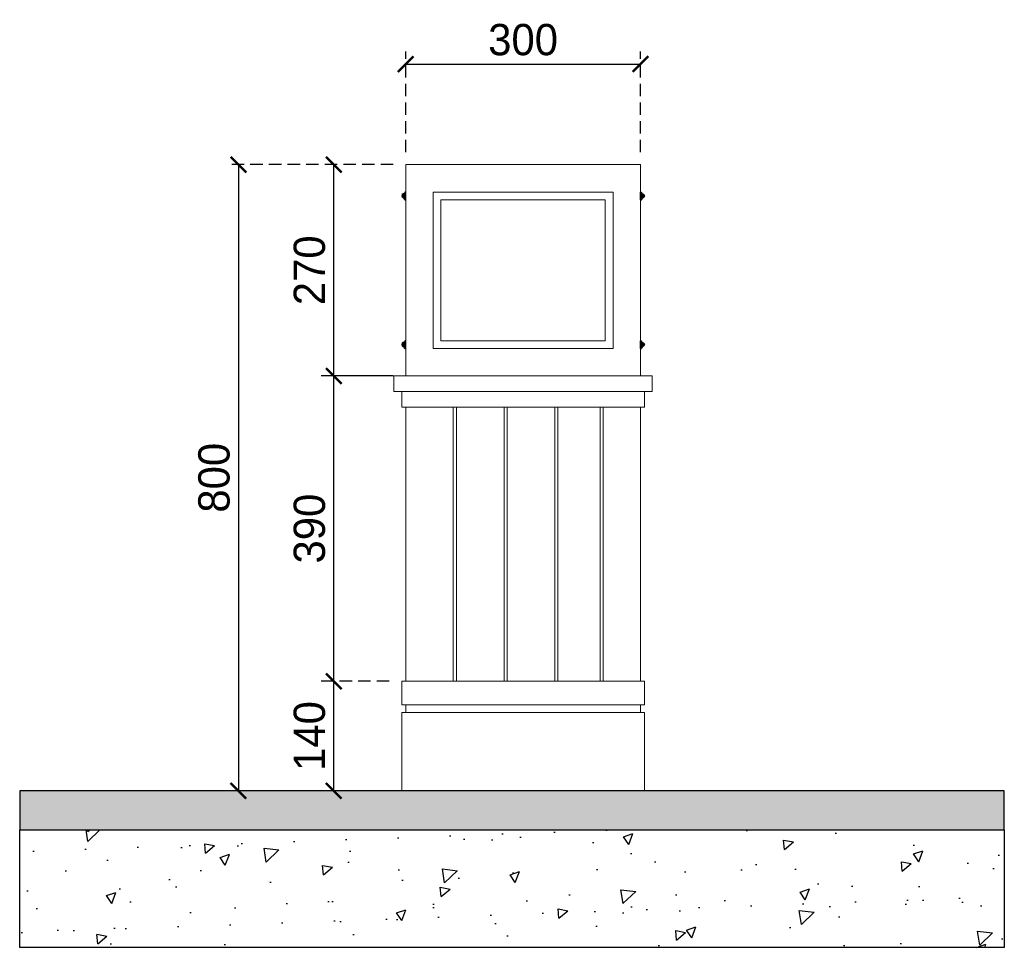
# Model space of a CAD drawing. Header units: millimetres. Extents: x 193134 to 268609, y 2024 to 10978.
# Tile 25 of 27: x 267350 to 268609, y 6040 to 7225. Entities that reach past the tile are written whole.
import ezdxf

# ---------------------------------------------------------------- set-up
doc = ezdxf.new("R2010")
doc.units = ezdxf.units.MM
doc.header["$LTSCALE"] = 2.5
doc.linetypes.add('DASHED2', pattern=[9.525, 6.35, -3.175])
doc.layers.add('01_ID_NEW FURNITURE', color=1, linetype='Continuous')
doc.layers.add('CORNICE', color=32, linetype='Continuous')
for name, color, linetype, lineweight in [('ceiling electrical', 6, 'Continuous', 5), ('Dimension', 40, 'Continuous', 0), ('ELEVATION 3', 21, 'Continuous', 13)]:
    doc.layers.add(name, color=color, linetype=linetype, lineweight=lineweight)
doc.styles.get("Standard").update_dxf_attribs({"font": 'GOTHIC.TTF'})
doc.dimstyles.new('AJKD_20', dxfattribs={"dimscale": 20, "dimtxt": 2, "dimasz": 1, "dimexe": 0.8, "dimexo": 0.8, "dimgap": 0.5, "dimtad": 1, "dimdec": 0, "dimzin": 0, "dimdsep": 46, "dimtxsty": 'Standard', "dimblk": 'ARCHTICK', "dimcen": 0.125, "dimclrd": 251, "dimclre": 251, "dimclrt": 42, "dimadec": 0, "dimazin": 0, "dimtfac": 1, "dimtdec": 0, "dimtix": 1, "dimtmove": 0, "dimatfit": 3, "dimfxl": 0, "dimtolj": 1, "dimtzin": 0, "dimarcsym": 0})

# ---------------------------------------------------------------- blocks, each defined once
blk = doc.blocks.new('M-2')
at = {"layer": 'CORNICE'}
h = blk.add_hatch(dxfattribs=at)
h.set_pattern_fill('CORK', color=32, scale=0.5)
h.set_pattern_definition([(0, (2058.6505, 0), (0, 1.5875), []), (135, (2059.4443, -0.7937), (-3.17500137, -3.17500137), [2.245065, -2.245065]), (135, (2059.841, -0.7937), (-3.17500137, -3.17500137), [2.245065, -2.245065]), (135, (2060.238, -0.7937), (-3.17500137, -3.17500137), [2.245065, -2.245065])])
edge = h.paths.add_edge_path()
edge.add_arc((47355.7, -85946.3), 6, 180, 270)
edge.add_line((47355.7, -85952.3), (47355.7, -85955.3))
edge.add_line((47355.7, -85955.3), (47359.3, -85955.3))
edge.add_arc((47356.4, -85967.3), 12.3, -76.36787, 76.36787, ccw=False)
edge.add_line((47359.3, -85979.3), (47355.7, -85979.3))
edge.add_line((47355.7, -85979.3), (47355.7, -85984.3))
edge.add_line((47355.7, -85984.3), (47349.7, -85993.3))
edge.add_line((47349.7, -85993.3), (47343.7, -85993.3))
edge.add_line((47343.7, -85993.3), (47343.7, -85943.3))
edge.add_line((47343.7, -85943.3), (47349.7, -85943.3))
edge.add_line((47349.7, -85943.3), (47349.7, -85946.3))
at = {"layer": 'CORNICE', "color": 32}
blk.add_lwpolyline([(47349.7, -85946.3, 0.414214), (47355.7, -85952.3), (47355.7, -85955.3), (47359.3, -85955.3, -0.786468), (47359.3, -85979.3), (47355.7, -85979.3), (47355.7, -85984.3), (47349.7, -85993.3), (47343.7, -85993.3), (47343.7, -85943.3), (47349.7, -85943.3)], format="xyb", close=True, dxfattribs=at)
blk = doc.blocks.new('*U32')
h = blk.add_hatch()
h.set_pattern_fill('AR-CONC', color=8, scale=20)
h.set_pattern_definition([(50, (-104760.01, 1252.57), (143.45204, -12.55043), [15, -165]), (355, (-104760, 1252.57), (-27.75027, 150.43843), [12, -132]), (100.45144, (-104748.05, 1251.52), (115.70177, 137.888), [12.74804, -140.22842]), (46.1842, (-104760, 1292.57), (213.44827, -33.10386), [22.5, -247.5]), (96.63564, (-104742.22, 1289.8), (186.9324, 194.8237), [19.12207, -210.34275]), (351.18416, (-104760, 1292.57), (186.9324, 194.8237), [18, -198]), (21, (-104740.01, 1282.57), (119.38141, -80.52378), [15, -165]), (326, (-104740, 1282.57), (48.66307, 145.03), [12, -132]), (71.45144, (-104730.06, 1275.86), (168.04448, 64.50623), [12.74804, -140.22842]), (37.5, (-104760.006, 1252.566), (2.43197, 66.57877), [0, -130.4, 0, -134, 0, -132.5]), (7.5, (-104760.01, 1252.566), (52.613907, 78.88234), [0, -76.4, 0, -127.4, 0, -50.5]), (327.5, (-104804.606, 1252.566), (106.764487, -4.510974), [0, -50, 0, -156, 0, -207]), (317.5, (-104824.61, 1252.57), (116.63723, 20.021), [0, -65, 0, -103.6, 0, -147])])
h.paths.add_polyline_path([(250, 8622.7), (100, 8622.7), (100, 7364.5), (250, 7364.5)])
h = blk.add_hatch(color=8)
h.dxf.hatch_style = 1
h.paths.add_polyline_path([(300, 8622.7), (250, 8622.7), (250, 7364.5), (300, 7364.5)])
at = {"color": 6}
for points in [[(250, 8622.7), (100, 8622.7), (100, 7364.5), (250, 7364.5)], [(250, 8622.7), (300, 8622.7), (300, 7364.5), (250, 7364.5)]]:
    blk.add_lwpolyline(points, close=True, dxfattribs=at)
blk = doc.blocks.new('_ArchTick')
at = {"color": 0, "linetype": 'ByBlock', "const_width": 0.15}
blk.add_lwpolyline([(-0.5, -0.5), (0.5, 0.5)], dxfattribs=at)
blk = doc.blocks.new('*D93')
at = {"layer": 'Defpoints', "color": 0}
for p in [(267751.7, 6380.1), (267838.6, 6380.1), (267838.6, 6240.1)]:
    blk.add_point(p, dxfattribs=at)
at = {"layer": 'Dimension', "color": 251, "linetype": 'DASHED2', "lineweight": -2}
for p, q in [((267822.6, 6380.1), (267735.7, 6380.1)), ((267822.6, 6240.1), (267735.7, 6240.1))]:
    blk.add_line(p, q, dxfattribs=at)
at = {"layer": 'Dimension', "color": 251, "lineweight": -2}
blk.add_line((267751.7, 6240.1), (267751.7, 6380.1), dxfattribs=at)
at = {"layer": 'Dimension', "color": 251, "lineweight": -2, "xscale": 20, "yscale": 20, "zscale": 20}
for p, rotation in [((267751.7, 6380.1), 90), ((267751.7, 6240.1), 270)]:
    blk.add_blockref('_ArchTick', p, dxfattribs=dict(at, rotation=rotation))
at = {"layer": 'Dimension', "color": 42, "insert": (267720.7, 6310.1), "char_height": 40, "attachment_point": 5, "rotation": 90}
blk.add_mtext('\\A1;140', dxfattribs=at)
blk = doc.blocks.new('*D94')
at = {"layer": 'Defpoints', "color": 0}
for p in [(267751.7, 6770.1), (267828.6, 6770.1), (267838.6, 6380.1)]:
    blk.add_point(p, dxfattribs=at)
at = {"layer": 'Dimension', "color": 251, "linetype": 'DASHED2', "lineweight": -2}
for p, q in [((267812.6, 6770.1), (267735.7, 6770.1)), ((267822.6, 6380.1), (267735.7, 6380.1))]:
    blk.add_line(p, q, dxfattribs=at)
at = {"layer": 'Dimension', "color": 251, "lineweight": -2}
blk.add_line((267751.7, 6380.1), (267751.7, 6770.1), dxfattribs=at)
at = {"layer": 'Dimension', "color": 251, "lineweight": -2, "xscale": 20, "yscale": 20, "zscale": 20}
for p, rotation in [((267751.7, 6770.1), 90), ((267751.7, 6380.1), 270)]:
    blk.add_blockref('_ArchTick', p, dxfattribs=dict(at, rotation=rotation))
at = {"layer": 'Dimension', "color": 42, "insert": (267720.7, 6575.1), "char_height": 40, "attachment_point": 5, "rotation": 90}
blk.add_mtext('\\A1;390', dxfattribs=at)
blk = doc.blocks.new('*D95')
at = {"layer": 'Defpoints', "color": 0}
for p in [(267751.7, 7040.1), (267843.6, 7040.1), (267843.6, 6770.1)]:
    blk.add_point(p, dxfattribs=at)
at = {"layer": 'Dimension', "color": 251, "linetype": 'DASHED2', "lineweight": -2}
for p, q in [((267827.6, 7040.1), (267735.7, 7040.1)), ((267827.6, 6770.1), (267735.7, 6770.1))]:
    blk.add_line(p, q, dxfattribs=at)
at = {"layer": 'Dimension', "color": 251, "lineweight": -2}
blk.add_line((267751.7, 6770.1), (267751.7, 7040.1), dxfattribs=at)
at = {"layer": 'Dimension', "color": 251, "lineweight": -2, "xscale": 20, "yscale": 20, "zscale": 20}
for p, rotation in [((267751.7, 7040.1), 90), ((267751.7, 6770.1), 270)]:
    blk.add_blockref('_ArchTick', p, dxfattribs=dict(at, rotation=rotation))
at = {"layer": 'Dimension', "color": 42, "insert": (267720.7, 6905.1), "char_height": 40, "attachment_point": 5, "rotation": 90}
blk.add_mtext('\\A1;270', dxfattribs=at)
blk = doc.blocks.new('*D96')
at = {"layer": 'Defpoints', "color": 0}
for p in [(267843.6, 7040.1), (267629.8, 6240.1), (267838.6, 6240.1)]:
    blk.add_point(p, dxfattribs=at)
at = {"layer": 'Dimension', "color": 251, "linetype": 'DASHED2', "lineweight": -2}
for p, q in [((267827.6, 7040.1), (267613.8, 7040.1)), ((267822.6, 6240.1), (267613.8, 6240.1))]:
    blk.add_line(p, q, dxfattribs=at)
at = {"layer": 'Dimension', "color": 251, "lineweight": -2}
blk.add_line((267629.8, 7040.1), (267629.8, 6240.1), dxfattribs=at)
at = {"layer": 'Dimension', "color": 251, "lineweight": -2, "xscale": 20, "yscale": 20, "zscale": 20}
for p, rotation in [((267629.8, 7040.1), 90), ((267629.8, 6240.1), 270)]:
    blk.add_blockref('_ArchTick', p, dxfattribs=dict(at, rotation=rotation))
at = {"layer": 'Dimension', "color": 42, "insert": (267598.8, 6640.1), "char_height": 40, "attachment_point": 5, "rotation": 90}
blk.add_mtext('\\A1;800', dxfattribs=at)
blk = doc.blocks.new('*D97')
at = {"layer": 'Defpoints', "color": 0}
for p in [(268143.6, 7168.6), (267843.6, 7040.1), (268143.6, 7040.1)]:
    blk.add_point(p, dxfattribs=at)
at = {"layer": 'Dimension', "color": 251, "linetype": 'DASHED2', "lineweight": -2}
for p, q in [((267843.6, 7056.1), (267843.6, 7184.6)), ((268143.6, 7056.1), (268143.6, 7184.6))]:
    blk.add_line(p, q, dxfattribs=at)
at = {"layer": 'Dimension', "color": 251, "lineweight": -2}
blk.add_line((267843.6, 7168.6), (268143.6, 7168.6), dxfattribs=at)
at = {"layer": 'Dimension', "color": 251, "lineweight": -2, "xscale": 20, "yscale": 20, "zscale": 20, "rotation": 180}
blk.add_blockref('_ArchTick', (267843.6, 7168.6), dxfattribs=at)
at = {"layer": 'Dimension', "color": 251, "lineweight": -2, "xscale": 20, "yscale": 20, "zscale": 20}
blk.add_blockref('_ArchTick', (268143.6, 7168.6), dxfattribs=at)
at = {"layer": 'Dimension', "color": 42, "insert": (267993.6, 7199.6), "char_height": 40, "attachment_point": 5}
blk.add_mtext('\\A1;300', dxfattribs=at)

msp = doc.modelspace()

# ---------------------------------------------------------------- linework, layer by layer
at = {"layer": 'ELEVATION 3'}
for p, q in [((267904.4, 6730.1), (267904.4, 6380.1)), ((267908.4, 6730.1), (267908.4, 6380.1)), ((267969.2, 6730.1), (267969.2, 6380.1)), ((267973.2, 6730.1), (267973.2, 6380.1)), ((268034, 6730.1), (268034, 6380.1)), ((268038, 6730.1), (268038, 6380.1)), ((268092.1, 6730.1), (268092.1, 6380.1)), ((268096.1, 6730.1), (268096.1, 6380.1))]:
    msp.add_line(p, q, dxfattribs=at)
for points in [[(267843.6, 6770.1), (268143.6, 6770.1), (268143.6, 7040.1), (267843.6, 7040.1)], [(267878.6, 6805.1), (268108.6, 6805.1), (268108.6, 7005.1), (267878.6, 7005.1)], [(267888.6, 6815.1), (268098.6, 6815.1), (268098.6, 6995.1), (267888.6, 6995.1)], [(267828.6, 6750.1), (268158.6, 6750.1), (268158.6, 6770.1), (267828.6, 6770.1)], [(267838.6, 6730.1), (268148.6, 6730.1), (268148.6, 6750.1), (267838.6, 6750.1)], [(267843.6, 6380.1), (268143.6, 6380.1), (268143.6, 6730.1), (267843.6, 6730.1)], [(267838.6, 6350.1), (268148.6, 6350.1), (268148.6, 6380.1), (267838.6, 6380.1)], [(267843.6, 6340.1), (268143.6, 6340.1), (268143.6, 6350.1), (267843.6, 6350.1)], [(267838.6, 6240.1), (268148.6, 6240.1), (268148.6, 6340.1), (267838.6, 6340.1)]]:
    msp.add_lwpolyline(points, close=True, dxfattribs=at)

# ---------------------------------------------------------------- block references
at = {"layer": '01_ID_NEW FURNITURE', "xscale": -1, "rotation": 269.9999999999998}
msp.add_blockref('*U32', (259985.8, 5940.1), dxfattribs=at)
at = {"layer": 'ceiling electrical', "yscale": 0.2000000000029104, "zscale": 0.2000000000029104}
for p, xscale in [((277312.3, 24193.8), -0.2000000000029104), ((258674.8, 24193.8), 0.2000000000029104), ((277312.3, 24003.8), -0.2000000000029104), ((258674.8, 24003.8), 0.2000000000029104)]:
    msp.add_blockref('M-2', p, dxfattribs=dict(at, xscale=xscale))

# ---------------------------------------------------------------- dimensions: what is measured, and where the dimension line sits
at = {"layer": 'Dimension'}
dim = msp.add_linear_dim(base=(268143.6, 7168.6), p1=(267843.6, 7040.1), p2=(268143.6, 7040.1), dimstyle='AJKD_20', dxfattribs=at)
dim.commit()
dim.dimension.update_dxf_attribs({"geometry": '*D97', "text_midpoint": (267993.6, 7199.6)})
for base, p1, p2, picture, middle in [((267629.8, 6240.1), (267843.6, 7040.1), (267838.6, 6240.1), '*D96', (267598.8, 6640.1)), ((267751.7, 7040.1), (267843.6, 6770.1), (267843.6, 7040.1), '*D95', (267720.7, 6905.1)), ((267751.7, 6770.1), (267838.6, 6380.1), (267828.6, 6770.1), '*D94', (267720.7, 6575.1)), ((267751.7, 6380.1), (267838.6, 6240.1), (267838.6, 6380.1), '*D93', (267720.7, 6310.1))]:
    dim = msp.add_linear_dim(base=base, p1=p1, p2=p2, angle=90, dimstyle='AJKD_20', dxfattribs=at)
    dim.commit()
    dim.dimension.update_dxf_attribs({"geometry": picture, "text_midpoint": middle})

doc.saveas('drawing.dxf')
